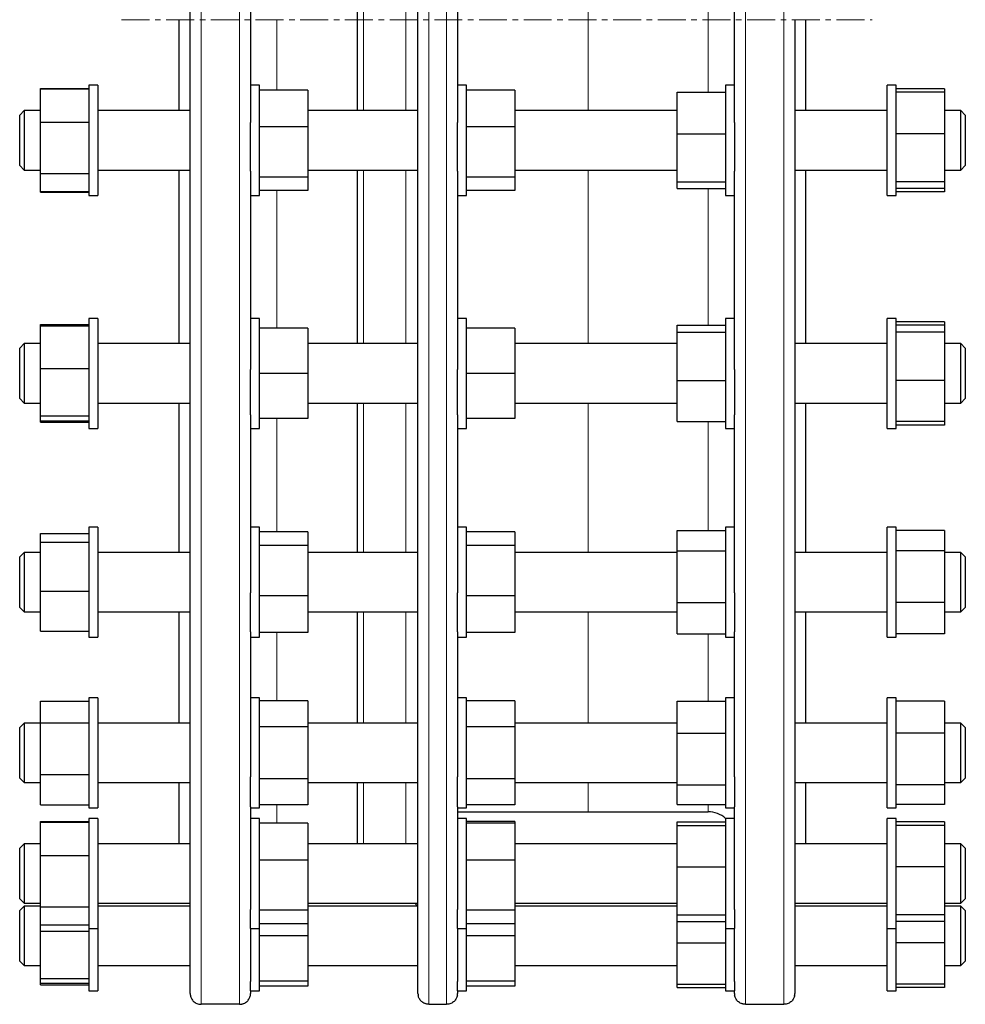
# Model space of a CAD drawing. Header units: millimetres. Extents: x 116 to 1628, y 97 to 1575.
# Tile 3 of 4: x 1198 to 1628, y 654 to 1102. Entities that reach past the tile are written whole.
import ezdxf

# ---------------------------------------------------------------- set-up
doc = ezdxf.new("R2010")
doc.units = ezdxf.units.MM
doc.linetypes.add('CENTERX2', pattern=[20.32, 12.7, -2.54, 2.54, -2.54])
doc.layers.add('FORMAT', color=7, linetype='Continuous')

msp = doc.modelspace()

# ---------------------------------------------------------------- linework, layer by layer
at = {"color": 8, "linetype": 'Continuous', "lineweight": 18}
for p, q in [((1280.97, 1549.09), (1280.97, 654.12)), ((1298.47, 654.12), (1298.47, 1549.09)), ((1384.58, 1549.09), (1384.58, 654.12)), ((1392.58, 654.12), (1392.58, 1549.09)), ((1528.47, 1549.09), (1528.47, 654.12)), ((1545.97, 654.12), (1545.97, 1549.09)), ((1354.82, 1142.93), (1354.82, 1060.28)), ((1374.1, 1101.61), (1374.1, 1142.93)), ((1456.97, 1142.93), (1456.97, 1060.28)), ((1511.47, 1068.61), (1511.47, 1132.97)), ((1315.47, 1101.61), (1315.47, 1069.65)), ((1374.1, 1060.28), (1374.1, 1101.61)), ((1354.82, 1033.28), (1354.82, 954.38)), ((1374.1, 954.38), (1374.1, 1033.28)), ((1456.97, 1033.28), (1456.97, 954.38)), ((1511.47, 962.79), (1511.47, 1024.96)), ((1315.47, 1023.92), (1315.47, 961.38)), ((1354.82, 927.38), (1354.82, 859.43)), ((1374.1, 859.43), (1374.1, 927.38)), ((1456.97, 927.38), (1456.97, 859.43)), ((1315.47, 920.38), (1315.47, 868.79)), ((1511.47, 869.41), (1511.47, 918.96)), ((1354.82, 832.43), (1354.82, 781.9)), ((1374.1, 781.9), (1374.1, 832.43)), ((1456.97, 832.43), (1456.97, 781.9)), ((1315.47, 823.06), (1315.47, 792.07)), ((1511.47, 791.85), (1511.47, 822.44)), ((1354.82, 754.9), (1354.82, 727.08)), ((1374.1, 727.08), (1374.1, 754.9)), ((1456.97, 754.9), (1456.97, 741.61)), ((1315.47, 744.73), (1315.47, 736.44)), ((1511.47, 741.61), (1511.47, 744.94))]:
    msp.add_line(p, q, dxfattribs=at)
at = {"color": 7, "linetype": 'Continuous', "lineweight": 25}
for p, q in [((1275.97, 659.11), (1275.97, 1544.11)), ((1379.58, 1101.61), (1379.58, 1544.11)), ((1303.47, 1148.26), (1303.47, 1054.95)), ((1397.58, 1148.26), (1397.58, 1054.95)), ((1523.47, 1054.95), (1523.47, 1148.26)), ((1352.08, 1101.61), (1352.08, 1142.93)), ((1270.97, 1060.28), (1270.97, 1101.61)), ((1352.08, 1060.28), (1352.08, 1101.61)), ((1379.58, 659.11), (1379.58, 1101.61)), ((1550.97, 1101.61), (1550.97, 659.11)), ((1555.97, 1060.28), (1555.97, 1101.61)), ((1207.97, 1070.35), (1229.97, 1070.35)), ((1207.97, 1070.12), (1207.97, 1070.35)), ((1207.97, 1055.02), (1207.97, 1070.12)), ((1207.97, 1070.12), (1229.97, 1070.12)), ((1233.97, 1071.78), (1229.97, 1071.78)), ((1229.97, 1071.78), (1229.97, 1021.78)), ((1233.97, 1071.78), (1233.97, 1021.78)), ((1307.47, 1071.78), (1303.47, 1071.78)), ((1307.47, 1021.78), (1307.47, 1071.78)), ((1329.47, 1069.65), (1307.47, 1069.65)), ((1329.47, 1069.65), (1329.47, 1052.91)), ((1401.58, 1071.78), (1397.58, 1071.78)), ((1401.58, 1021.78), (1401.58, 1071.78)), ((1423.58, 1069.65), (1401.58, 1069.65)), ((1423.58, 1069.65), (1423.58, 1052.91)), ((1523.47, 1071.78), (1519.47, 1071.78)), ((1519.47, 1071.78), (1519.47, 1021.78)), ((1596.97, 1071.78), (1592.97, 1071.78)), ((1592.97, 1021.78), (1592.97, 1071.78)), ((1596.97, 1021.78), (1596.97, 1071.78)), ((1618.97, 1070.24), (1596.97, 1070.24)), ((1618.97, 1070.24), (1618.97, 1068.61)), ((1497.47, 1049.75), (1497.47, 1068.61)), ((1497.47, 1068.61), (1519.47, 1068.61)), ((1618.97, 1068.61), (1596.97, 1068.61)), ((1618.97, 1068.61), (1618.97, 1049.76)), ((1200.47, 1060.28), (1198.47, 1058.28)), ((1198.47, 1035.28), (1198.47, 1058.28)), ((1207.97, 1060.28), (1200.47, 1060.28)), ((1200.47, 1060.28), (1200.47, 1033.28)), ((1275.97, 1060.28), (1233.97, 1060.28)), ((1379.58, 1060.28), (1329.47, 1060.28)), ((1497.47, 1060.28), (1423.58, 1060.28)), ((1592.97, 1060.28), (1550.97, 1060.28)), ((1626.47, 1060.28), (1618.97, 1060.28)), ((1628.47, 1058.28), (1626.47, 1060.28)), ((1626.47, 1033.28), (1626.47, 1060.28)), ((1628.47, 1058.28), (1628.47, 1035.28)), ((1207.97, 1031.68), (1207.97, 1055.02)), ((1207.97, 1055.02), (1229.97, 1055.02)), ((1303.47, 1032.78), (1303.47, 1054.95)), ((1329.47, 1052.91), (1307.47, 1052.91)), ((1329.47, 1052.91), (1329.47, 1030.05)), ((1397.58, 1032.78), (1397.58, 1054.95)), ((1423.58, 1052.91), (1401.58, 1052.91)), ((1423.58, 1052.91), (1423.58, 1030.05)), ((1523.47, 1054.95), (1523.47, 1032.78)), ((1497.47, 1027.93), (1497.47, 1049.75)), ((1497.47, 1049.75), (1519.47, 1049.75)), ((1618.97, 1049.76), (1596.97, 1049.76)), ((1618.97, 1049.76), (1618.97, 1027.93)), ((1198.47, 1035.28), (1200.47, 1033.28)), ((1626.47, 1033.28), (1628.47, 1035.28)), ((1200.47, 1033.28), (1207.97, 1033.28)), ((1207.97, 1031.68), (1229.97, 1031.68)), ((1207.97, 1023.45), (1207.97, 1031.68)), ((1233.97, 1033.28), (1275.97, 1033.28)), ((1270.97, 954.38), (1270.97, 1033.28)), ((1303.47, 1032.78), (1303.47, 942.66)), ((1329.47, 1030.05), (1307.47, 1030.05)), ((1329.47, 1033.28), (1379.58, 1033.28)), ((1329.47, 1030.05), (1329.47, 1023.92)), ((1352.08, 954.38), (1352.08, 1033.28)), ((1397.58, 1032.78), (1397.58, 942.66)), ((1423.58, 1030.05), (1401.58, 1030.05)), ((1423.58, 1033.28), (1497.47, 1033.28)), ((1423.58, 1030.05), (1423.58, 1023.92)), ((1523.47, 942.66), (1523.47, 1032.78)), ((1550.97, 1033.28), (1592.97, 1033.28)), ((1555.97, 954.38), (1555.97, 1033.28)), ((1618.97, 1033.28), (1626.47, 1033.28)), ((1497.47, 1027.93), (1519.47, 1027.93)), ((1497.47, 1024.96), (1497.47, 1027.93)), ((1497.47, 1024.96), (1519.47, 1024.96)), ((1618.97, 1027.93), (1596.97, 1027.93)), ((1618.97, 1024.96), (1596.97, 1024.96)), ((1618.97, 1027.93), (1618.97, 1024.96)), ((1618.97, 1024.96), (1618.97, 1023.33)), ((1207.97, 1023.45), (1229.97, 1023.45)), ((1207.97, 1023.22), (1207.97, 1023.45)), ((1207.97, 1023.22), (1229.97, 1023.22)), ((1229.97, 1021.78), (1233.97, 1021.78)), ((1303.47, 1021.78), (1307.47, 1021.78)), ((1329.47, 1023.92), (1307.47, 1023.92)), ((1397.58, 1021.78), (1401.58, 1021.78)), ((1423.58, 1023.92), (1401.58, 1023.92)), ((1519.47, 1021.78), (1523.47, 1021.78)), ((1592.97, 1021.78), (1596.97, 1021.78)), ((1618.97, 1023.33), (1596.97, 1023.33)), ((1207.97, 963.07), (1229.97, 963.07)), ((1207.97, 962.4), (1207.97, 963.07)), ((1207.97, 943.09), (1207.97, 962.4)), ((1207.97, 962.4), (1229.97, 962.4)), ((1233.97, 965.88), (1229.97, 965.88)), ((1229.97, 965.88), (1229.97, 915.88)), ((1233.97, 965.88), (1233.97, 915.88)), ((1307.47, 965.88), (1303.47, 965.88)), ((1307.47, 915.88), (1307.47, 965.88)), ((1401.58, 965.88), (1397.58, 965.88)), ((1401.58, 915.88), (1401.58, 965.88)), ((1497.47, 962.79), (1519.47, 962.79)), ((1497.47, 959.58), (1497.47, 962.79)), ((1523.47, 965.88), (1519.47, 965.88)), ((1519.47, 965.88), (1519.47, 915.88)), ((1596.97, 965.88), (1592.97, 965.88)), ((1592.97, 915.88), (1592.97, 965.88)), ((1596.97, 915.88), (1596.97, 965.88)), ((1618.97, 964.36), (1596.97, 964.36)), ((1618.97, 962.79), (1596.97, 962.79)), ((1618.97, 964.36), (1618.97, 962.79)), ((1618.97, 962.79), (1618.97, 959.59)), ((1329.47, 961.38), (1307.47, 961.38)), ((1329.47, 961.38), (1329.47, 940.88)), ((1423.58, 961.38), (1401.58, 961.38)), ((1423.58, 961.38), (1423.58, 940.88)), ((1497.47, 937.67), (1497.47, 959.58)), ((1497.47, 959.58), (1519.47, 959.58)), ((1618.97, 959.59), (1596.97, 959.59)), ((1618.97, 959.59), (1618.97, 937.67)), ((1200.47, 954.38), (1198.47, 952.38)), ((1207.97, 954.38), (1200.47, 954.38)), ((1200.47, 954.38), (1200.47, 927.38)), ((1275.97, 954.38), (1233.97, 954.38)), ((1379.58, 954.38), (1329.47, 954.38)), ((1497.47, 954.38), (1423.58, 954.38)), ((1592.97, 954.38), (1550.97, 954.38)), ((1626.47, 954.38), (1618.97, 954.38)), ((1628.47, 952.38), (1626.47, 954.38)), ((1626.47, 927.38), (1626.47, 954.38)), ((1198.47, 929.38), (1198.47, 952.38)), ((1628.47, 952.38), (1628.47, 929.38)), ((1207.97, 921.57), (1207.97, 943.09)), ((1207.97, 943.09), (1229.97, 943.09)), ((1303.47, 921.99), (1303.47, 942.66)), ((1329.47, 940.88), (1307.47, 940.88)), ((1329.47, 940.88), (1329.47, 920.38)), ((1397.58, 921.99), (1397.58, 942.66)), ((1423.58, 940.88), (1401.58, 940.88)), ((1423.58, 940.88), (1423.58, 920.38)), ((1523.47, 942.66), (1523.47, 921.99)), ((1497.47, 937.67), (1519.47, 937.67)), ((1497.47, 918.96), (1497.47, 937.67)), ((1618.97, 937.67), (1596.97, 937.67)), ((1618.97, 937.67), (1618.97, 918.96)), ((1198.47, 929.38), (1200.47, 927.38)), ((1200.47, 927.38), (1207.97, 927.38)), ((1233.97, 927.38), (1275.97, 927.38)), ((1270.97, 859.43), (1270.97, 927.38)), ((1329.47, 927.38), (1379.58, 927.38)), ((1352.08, 859.43), (1352.08, 927.38)), ((1423.58, 927.38), (1497.47, 927.38)), ((1550.97, 927.38), (1592.97, 927.38)), ((1555.97, 859.43), (1555.97, 927.38)), ((1618.97, 927.38), (1626.47, 927.38)), ((1626.47, 927.38), (1628.47, 929.38)), ((1303.47, 921.99), (1303.47, 841.19)), ((1397.58, 921.99), (1397.58, 841.19)), ((1523.47, 841.19), (1523.47, 921.99)), ((1207.97, 921.57), (1229.97, 921.57)), ((1207.97, 919.36), (1207.97, 921.57)), ((1207.97, 919.36), (1229.97, 919.36)), ((1207.97, 918.69), (1207.97, 919.36)), ((1207.97, 918.69), (1229.97, 918.69)), ((1329.47, 920.38), (1307.47, 920.38)), ((1423.58, 920.38), (1401.58, 920.38)), ((1497.47, 918.96), (1519.47, 918.96)), ((1618.97, 918.96), (1596.97, 918.96)), ((1618.97, 917.39), (1596.97, 917.39)), ((1618.97, 918.96), (1618.97, 917.39)), ((1229.97, 915.88), (1233.97, 915.88)), ((1303.47, 915.88), (1307.47, 915.88)), ((1397.58, 915.88), (1401.58, 915.88)), ((1519.47, 915.88), (1523.47, 915.88)), ((1592.97, 915.88), (1596.97, 915.88)), ((1207.97, 868.12), (1229.97, 868.12)), ((1207.97, 864.16), (1207.97, 868.12)), ((1233.97, 870.93), (1229.97, 870.93)), ((1229.97, 870.93), (1229.97, 820.93)), ((1233.97, 870.93), (1233.97, 820.93)), ((1307.47, 870.93), (1303.47, 870.93)), ((1307.47, 820.93), (1307.47, 870.93)), ((1329.47, 868.79), (1307.47, 868.79)), ((1329.47, 868.79), (1329.47, 862.66)), ((1401.58, 870.93), (1397.58, 870.93)), ((1401.58, 820.93), (1401.58, 870.93)), ((1423.58, 868.79), (1401.58, 868.79)), ((1423.58, 868.79), (1423.58, 862.66)), ((1497.47, 869.41), (1519.47, 869.41)), ((1497.47, 860.24), (1497.47, 869.41)), ((1523.47, 870.93), (1519.47, 870.93)), ((1519.47, 870.93), (1519.47, 820.93)), ((1596.97, 870.93), (1592.97, 870.93)), ((1592.97, 820.93), (1592.97, 870.93)), ((1596.97, 820.93), (1596.97, 870.93)), ((1618.97, 869.41), (1596.97, 869.41)), ((1618.97, 869.41), (1618.97, 860.24)), ((1207.97, 841.96), (1207.97, 864.16)), ((1207.97, 864.16), (1229.97, 864.16)), ((1200.47, 859.43), (1198.47, 857.43)), ((1207.97, 859.43), (1200.47, 859.43)), ((1200.47, 859.43), (1200.47, 832.43)), ((1275.97, 859.43), (1233.97, 859.43)), ((1329.47, 862.66), (1307.47, 862.66)), ((1329.47, 862.66), (1329.47, 839.8)), ((1379.58, 859.43), (1329.47, 859.43)), ((1423.58, 862.66), (1401.58, 862.66)), ((1423.58, 862.66), (1423.58, 839.8)), ((1497.47, 859.43), (1423.58, 859.43)), ((1497.47, 860.24), (1519.47, 860.24)), ((1497.47, 836.76), (1497.47, 860.24)), ((1592.97, 859.43), (1550.97, 859.43)), ((1618.97, 860.24), (1596.97, 860.24)), ((1618.97, 860.24), (1618.97, 836.76)), ((1626.47, 859.43), (1618.97, 859.43)), ((1628.47, 857.43), (1626.47, 859.43)), ((1626.47, 832.43), (1626.47, 859.43)), ((1198.47, 834.43), (1198.47, 857.43)), ((1628.47, 857.43), (1628.47, 834.43)), ((1207.97, 841.96), (1229.97, 841.96)), ((1207.97, 823.73), (1207.97, 841.96)), ((1303.47, 823.44), (1303.47, 841.19)), ((1329.47, 839.8), (1307.47, 839.8)), ((1329.47, 839.8), (1329.47, 823.06)), ((1397.58, 823.44), (1397.58, 841.19)), ((1423.58, 839.8), (1401.58, 839.8)), ((1423.58, 839.8), (1423.58, 823.06)), ((1523.47, 841.19), (1523.47, 823.44)), ((1198.47, 834.43), (1200.47, 832.43)), ((1200.47, 832.43), (1207.97, 832.43)), ((1233.97, 832.43), (1275.97, 832.43)), ((1270.97, 781.9), (1270.97, 832.43)), ((1329.47, 832.43), (1379.58, 832.43)), ((1352.08, 781.9), (1352.08, 832.43)), ((1423.58, 832.43), (1497.47, 832.43)), ((1497.47, 822.44), (1497.47, 836.76)), ((1497.47, 836.76), (1519.47, 836.76)), ((1550.97, 832.43), (1592.97, 832.43)), ((1555.97, 781.9), (1555.97, 832.43)), ((1618.97, 836.76), (1596.97, 836.76)), ((1618.97, 836.76), (1618.97, 822.44)), ((1618.97, 832.43), (1626.47, 832.43)), ((1626.47, 832.43), (1628.47, 834.43)), ((1207.97, 823.73), (1229.97, 823.73)), ((1303.47, 823.44), (1303.47, 757.47)), ((1397.58, 823.44), (1397.58, 757.47)), ((1523.47, 757.47), (1523.47, 823.44)), ((1229.97, 820.93), (1233.97, 820.93)), ((1303.47, 820.93), (1307.47, 820.93)), ((1329.47, 823.06), (1307.47, 823.06)), ((1397.58, 820.93), (1401.58, 820.93)), ((1423.58, 823.06), (1401.58, 823.06)), ((1497.47, 822.44), (1519.47, 822.44)), ((1519.47, 820.93), (1523.47, 820.93)), ((1592.97, 820.93), (1596.97, 820.93)), ((1618.97, 822.44), (1596.97, 822.44)), ((1233.97, 793.4), (1229.97, 793.4)), ((1229.97, 793.4), (1229.97, 743.4)), ((1233.97, 793.4), (1233.97, 743.4)), ((1307.47, 793.4), (1303.47, 793.4)), ((1307.47, 743.4), (1307.47, 793.4)), ((1329.47, 792.07), (1307.47, 792.07)), ((1329.47, 792.07), (1329.47, 780.23)), ((1401.58, 793.4), (1397.58, 793.4)), ((1401.58, 743.4), (1401.58, 793.4)), ((1423.58, 792.07), (1401.58, 792.07)), ((1423.58, 792.07), (1423.58, 780.23)), ((1523.47, 793.4), (1519.47, 793.4)), ((1519.47, 793.4), (1519.47, 743.4)), ((1596.97, 793.4), (1592.97, 793.4)), ((1592.97, 793.17), (1592.97, 793.4)), ((1592.97, 743.4), (1592.97, 793.17)), ((1596.97, 793.17), (1596.97, 793.4)), ((1596.97, 743.4), (1596.97, 793.17)), ((1207.97, 791.96), (1229.97, 791.96)), ((1207.97, 782.1), (1207.97, 791.96)), ((1497.47, 777.34), (1497.47, 791.85)), ((1497.47, 791.85), (1519.47, 791.85)), ((1618.97, 791.85), (1596.97, 791.85)), ((1618.97, 791.85), (1618.97, 777.35)), ((1200.47, 781.9), (1198.47, 779.9)), ((1198.47, 756.9), (1198.47, 779.9)), ((1207.97, 781.9), (1200.47, 781.9)), ((1200.47, 781.9), (1200.47, 754.9)), ((1207.97, 782.1), (1229.97, 782.1)), ((1207.97, 758.53), (1207.97, 782.1)), ((1275.97, 781.9), (1233.97, 781.9)), ((1329.47, 780.23), (1307.47, 780.23)), ((1379.58, 781.9), (1329.47, 781.9)), ((1329.47, 780.23), (1329.47, 756.56)), ((1423.58, 780.23), (1401.58, 780.23)), ((1497.47, 781.9), (1423.58, 781.9)), ((1423.58, 780.23), (1423.58, 756.56)), ((1592.97, 781.9), (1550.97, 781.9)), ((1626.47, 781.9), (1618.97, 781.9)), ((1628.47, 779.9), (1626.47, 781.9)), ((1626.47, 754.9), (1626.47, 781.9)), ((1628.47, 779.9), (1628.47, 756.9)), ((1497.47, 777.34), (1519.47, 777.34)), ((1497.47, 753.89), (1497.47, 777.34)), ((1618.97, 777.35), (1596.97, 777.35)), ((1618.97, 777.35), (1618.97, 753.89)), ((1198.47, 756.9), (1200.47, 754.9)), ((1207.97, 758.53), (1229.97, 758.53)), ((1207.97, 744.83), (1207.97, 758.53)), ((1303.47, 743.85), (1303.47, 757.47)), ((1329.47, 756.56), (1307.47, 756.56)), ((1329.47, 756.56), (1329.47, 744.73)), ((1397.58, 743.85), (1397.58, 757.47)), ((1423.58, 756.56), (1401.58, 756.56)), ((1423.58, 756.56), (1423.58, 744.73)), ((1523.47, 757.47), (1523.47, 743.85)), ((1626.47, 754.9), (1628.47, 756.9)), ((1200.47, 754.9), (1207.97, 754.9)), ((1233.97, 754.9), (1275.97, 754.9)), ((1270.97, 727.08), (1270.97, 754.9)), ((1329.47, 754.9), (1379.58, 754.9)), ((1352.08, 727.08), (1352.08, 754.9)), ((1423.58, 754.9), (1497.47, 754.9)), ((1497.47, 753.89), (1519.47, 753.89)), ((1497.47, 744.94), (1497.47, 753.89)), ((1550.97, 754.9), (1592.97, 754.9)), ((1555.97, 727.08), (1555.97, 754.9)), ((1618.97, 753.89), (1596.97, 753.89)), ((1618.97, 754.9), (1626.47, 754.9)), ((1618.97, 753.89), (1618.97, 744.94)), ((1207.97, 744.83), (1229.97, 744.83)), ((1229.97, 743.4), (1233.97, 743.4)), ((1303.47, 743.85), (1303.47, 697.2)), ((1303.47, 743.4), (1307.47, 743.4)), ((1329.47, 744.73), (1307.47, 744.73)), ((1397.58, 743.85), (1397.58, 697.2)), ((1397.58, 743.4), (1401.58, 743.4)), ((1423.58, 744.73), (1401.58, 744.73)), ((1497.47, 744.94), (1519.47, 744.94)), ((1519.47, 743.4), (1523.47, 743.4)), ((1523.47, 697.2), (1523.47, 743.85)), ((1592.97, 743.4), (1596.97, 743.4)), ((1618.97, 744.94), (1596.97, 744.94)), ((1233.97, 738.58), (1229.97, 738.58)), ((1229.97, 738.58), (1229.97, 688.58)), ((1233.97, 738.58), (1233.97, 688.58)), ((1307.47, 738.58), (1303.47, 738.58)), ((1307.47, 688.58), (1307.47, 738.58)), ((1397.58, 741.61), (1456.97, 741.61)), ((1401.58, 738.58), (1397.58, 738.58)), ((1401.58, 688.58), (1401.58, 738.58)), ((1456.97, 741.61), (1511.47, 741.61)), ((1523.47, 738.58), (1519.47, 738.58)), ((1519.47, 738.58), (1519.47, 688.58)), ((1596.97, 738.58), (1592.97, 738.58)), ((1592.97, 736.62), (1592.97, 738.58)), ((1596.97, 736.62), (1596.97, 738.58)), ((1207.97, 737.14), (1229.97, 737.14)), ((1207.97, 736.91), (1207.97, 737.14)), ((1207.97, 721.81), (1207.97, 736.91)), ((1207.97, 736.91), (1229.97, 736.91)), ((1329.47, 736.44), (1307.47, 736.44)), ((1329.47, 736.44), (1329.47, 719.7)), ((1423.58, 737.25), (1401.58, 737.25)), ((1423.58, 736.44), (1401.58, 736.44)), ((1423.58, 737.25), (1423.58, 736.44)), ((1423.58, 736.44), (1423.58, 719.7)), ((1497.47, 737.03), (1519.47, 737.03)), ((1497.47, 735.4), (1497.47, 737.03)), ((1497.47, 735.4), (1519.47, 735.4)), ((1497.47, 716.55), (1497.47, 735.4)), ((1592.97, 688.58), (1592.97, 736.62)), ((1618.97, 737.03), (1596.97, 737.03)), ((1596.97, 688.58), (1596.97, 736.62)), ((1618.97, 735.4), (1596.97, 735.4)), ((1618.97, 737.03), (1618.97, 735.4)), ((1618.97, 735.4), (1618.97, 716.55)), ((1200.47, 727.08), (1198.47, 725.08)), ((1198.47, 702.08), (1198.47, 725.08)), ((1207.97, 727.08), (1200.47, 727.08)), ((1200.47, 727.08), (1200.47, 700.08)), ((1275.97, 727.08), (1233.97, 727.08)), ((1379.58, 727.08), (1329.47, 727.08)), ((1497.47, 727.08), (1423.58, 727.08)), ((1592.97, 727.08), (1550.97, 727.08)), ((1626.47, 727.08), (1618.97, 727.08)), ((1628.47, 725.08), (1626.47, 727.08)), ((1626.47, 700.08), (1626.47, 727.08)), ((1628.47, 725.08), (1628.47, 702.08)), ((1207.97, 721.81), (1229.97, 721.81)), ((1207.97, 698.48), (1207.97, 721.81)), ((1329.47, 719.7), (1307.47, 719.7)), ((1329.47, 719.7), (1329.47, 696.84)), ((1423.58, 719.7), (1401.58, 719.7)), ((1423.58, 719.7), (1423.58, 696.84)), ((1497.47, 716.55), (1519.47, 716.55)), ((1497.47, 694.72), (1497.47, 716.55)), ((1618.97, 716.55), (1596.97, 716.55)), ((1618.97, 716.55), (1618.97, 694.72)), ((1198.47, 702.08), (1200.47, 700.08)), ((1200.47, 698.7), (1198.47, 696.7)), ((1200.47, 700.08), (1207.97, 700.08)), ((1207.97, 698.7), (1200.47, 698.7)), ((1200.47, 698.7), (1200.47, 671.7)), ((1207.97, 698.48), (1229.97, 698.48)), ((1207.97, 690.24), (1207.97, 698.48)), ((1233.97, 700.08), (1275.97, 700.08)), ((1275.97, 698.7), (1233.97, 698.7)), ((1275.5, 700.08), (1275.97, 699.61)), ((1329.47, 700.08), (1379.58, 700.08)), ((1379.58, 698.7), (1329.47, 698.7)), ((1423.58, 700.08), (1497.47, 700.08)), ((1497.47, 698.7), (1423.58, 698.7)), ((1550.97, 699.61), (1551.44, 700.08)), ((1550.97, 700.08), (1592.97, 700.08)), ((1592.97, 698.7), (1550.97, 698.7)), ((1618.97, 700.08), (1626.47, 700.08)), ((1626.47, 698.7), (1618.97, 698.7)), ((1626.47, 700.08), (1628.47, 702.08)), ((1628.47, 696.7), (1626.47, 698.7)), ((1626.47, 671.7), (1626.47, 698.7)), ((1198.47, 673.7), (1198.47, 696.7)), ((1303.47, 688.58), (1303.47, 697.2)), ((1329.47, 696.84), (1307.47, 696.84)), ((1329.47, 696.84), (1329.47, 690.71)), ((1397.58, 688.58), (1397.58, 697.2)), ((1423.58, 696.84), (1401.58, 696.84)), ((1423.58, 696.84), (1423.58, 690.71)), ((1497.47, 694.72), (1519.47, 694.72)), ((1497.47, 691.75), (1497.47, 694.72)), ((1523.47, 697.2), (1523.47, 688.58)), ((1618.97, 694.72), (1596.97, 694.72)), ((1618.97, 694.72), (1618.97, 691.75)), ((1628.47, 696.7), (1628.47, 673.7)), ((1207.97, 690.24), (1229.97, 690.24)), ((1207.97, 687.41), (1207.97, 690.24)), ((1329.47, 690.71), (1307.47, 690.71)), ((1329.47, 690.71), (1329.47, 685.2)), ((1423.58, 690.71), (1401.58, 690.71)), ((1423.58, 690.71), (1423.58, 685.2)), ((1497.47, 691.75), (1519.47, 691.75)), ((1497.47, 681.99), (1497.47, 691.75)), ((1618.97, 691.75), (1596.97, 691.75)), ((1618.97, 691.75), (1618.97, 681.99)), ((1207.97, 687.41), (1229.97, 687.41)), ((1207.97, 665.89), (1207.97, 687.41)), ((1229.97, 688.58), (1233.97, 688.58)), ((1229.97, 688.58), (1229.97, 660.2)), ((1233.97, 688.58), (1233.97, 660.2)), ((1303.47, 688.58), (1307.47, 688.58)), ((1303.47, 688.58), (1303.47, 664.49)), ((1307.47, 660.2), (1307.47, 688.58)), ((1329.47, 685.2), (1307.47, 685.2)), ((1329.47, 685.2), (1329.47, 664.7)), ((1397.58, 688.58), (1401.58, 688.58)), ((1397.58, 688.58), (1397.58, 664.49)), ((1401.58, 660.2), (1401.58, 688.58)), ((1423.58, 685.2), (1401.58, 685.2)), ((1423.58, 685.2), (1423.58, 664.7)), ((1519.47, 688.58), (1523.47, 688.58)), ((1519.47, 688.58), (1519.47, 660.2)), ((1523.47, 664.49), (1523.47, 688.58)), ((1592.97, 688.58), (1596.97, 688.58)), ((1592.97, 660.2), (1592.97, 688.58)), ((1596.97, 660.2), (1596.97, 688.58)), ((1497.47, 663.28), (1497.47, 681.99)), ((1497.47, 681.99), (1519.47, 681.99)), ((1618.97, 681.99), (1596.97, 681.99)), ((1618.97, 681.99), (1618.97, 663.28)), ((1198.47, 673.7), (1200.47, 671.7)), ((1200.47, 671.7), (1207.97, 671.7)), ((1233.97, 671.7), (1275.97, 671.7)), ((1329.47, 671.7), (1379.58, 671.7)), ((1423.58, 671.7), (1497.47, 671.7)), ((1550.97, 671.7), (1592.97, 671.7)), ((1618.97, 671.7), (1626.47, 671.7)), ((1626.47, 671.7), (1628.47, 673.7)), ((1207.97, 665.89), (1229.97, 665.89)), ((1207.97, 663.68), (1207.97, 665.89)), ((1207.97, 663.68), (1229.97, 663.68)), ((1207.97, 663.01), (1207.97, 663.68)), ((1207.97, 663.01), (1229.97, 663.01)), ((1303.47, 660.2), (1303.47, 664.49)), ((1329.47, 664.7), (1307.47, 664.7)), ((1329.47, 662.33), (1307.47, 662.33)), ((1329.47, 664.7), (1329.47, 662.33)), ((1397.58, 660.2), (1397.58, 664.49)), ((1423.58, 664.7), (1401.58, 664.7)), ((1423.58, 662.33), (1401.58, 662.33)), ((1423.58, 664.7), (1423.58, 662.33)), ((1497.47, 663.28), (1519.47, 663.28)), ((1497.47, 661.71), (1497.47, 663.28)), ((1523.47, 664.49), (1523.47, 660.2)), ((1618.97, 663.28), (1596.97, 663.28)), ((1618.97, 663.28), (1618.97, 661.71)), ((1229.97, 660.2), (1233.97, 660.2)), ((1303.47, 660.2), (1307.47, 660.2)), ((1303.47, 660.2), (1303.47, 659.11)), ((1397.58, 660.2), (1401.58, 660.2)), ((1397.58, 660.2), (1397.58, 659.11)), ((1497.47, 661.71), (1519.47, 661.71)), ((1519.47, 660.2), (1523.47, 660.2)), ((1523.47, 659.11), (1523.47, 660.2)), ((1592.97, 660.2), (1596.97, 660.2)), ((1618.97, 661.71), (1596.97, 661.71)), ((1298.47, 654.12), (1280.97, 654.12)), ((1384.58, 654.12), (1392.58, 654.12)), ((1528.47, 654.12), (1545.97, 654.12))]:
    msp.add_line(p, q, dxfattribs=at)
for centre, radius, start, end in [((1511.47, 729.61), 12, 48.1897, 90), ((1373.58, 696.3), 6, 23.6097, 39.0558), ((1280.97, 659.11), 5, 180, 191.5669), ((1298.47, 659.11), 5, 348.4535, 0), ((1384.58, 659.11), 5, 180, 191.5669), ((1392.58, 659.11), 5, 348.4535, 0), ((1528.47, 659.11), 5, 180, 191.5669), ((1545.97, 659.11), 5, 348.4535, 0)]:
    msp.add_arc(centre, radius, start, end, dxfattribs=at)
for points, knots in [([(1276.07, 658.11), (1276.17, 657.63), (1276.33, 657.17), (1276.7, 656.5), (1276.84, 656.28), (1277.16, 655.86), (1277.34, 655.66), (1277.75, 655.28), (1277.97, 655.1), (1278.47, 654.78), (1278.74, 654.63), (1279.33, 654.39), (1279.64, 654.29), (1280.29, 654.16), (1280.63, 654.12), (1280.97, 654.12)], [0, 0, 0, 0, 0.25, 0.25, 0.375, 0.375, 0.5, 0.5, 0.625, 0.625, 0.75, 0.75, 0.875, 0.875, 1, 1, 1, 1]), ([(1298.47, 654.12), (1298.81, 654.12), (1299.15, 654.16), (1299.63, 654.26), (1299.79, 654.3), (1300.11, 654.39), (1300.26, 654.45), (1300.69, 654.63), (1300.97, 654.78), (1301.46, 655.1), (1301.69, 655.28), (1302.1, 655.66), (1302.28, 655.86), (1302.6, 656.28), (1302.74, 656.5), (1303.1, 657.16), (1303.27, 657.63), (1303.37, 658.11)], [0, 0, 0, 0, 0.125, 0.125, 0.1875, 0.1875, 0.25, 0.25, 0.375, 0.375, 0.5, 0.5, 0.625, 0.625, 0.75, 0.75, 1, 1, 1, 1]), ([(1384.58, 654.12), (1384.23, 654.12), (1383.9, 654.16), (1383.41, 654.26), (1383.25, 654.3), (1382.94, 654.39), (1382.79, 654.45), (1382.35, 654.63), (1382.08, 654.78), (1381.58, 655.1), (1381.36, 655.28), (1380.95, 655.66), (1380.77, 655.86), (1380.44, 656.28), (1380.31, 656.5), (1379.94, 657.16), (1379.78, 657.63), (1379.68, 658.11)], [0, 0, 0, 0, 0.125, 0.125, 0.1875, 0.1875, 0.25, 0.25, 0.375, 0.375, 0.5, 0.5, 0.625, 0.625, 0.75, 0.75, 1, 1, 1, 1]), ([(1397.48, 658.11), (1397.38, 657.63), (1397.21, 657.17), (1396.85, 656.5), (1396.71, 656.28), (1396.39, 655.86), (1396.21, 655.66), (1395.8, 655.28), (1395.57, 655.1), (1395.08, 654.78), (1394.81, 654.63), (1394.22, 654.39), (1393.91, 654.29), (1393.26, 654.16), (1392.92, 654.12), (1392.58, 654.12)], [0, 0, 0, 0, 0.25, 0.25, 0.375, 0.375, 0.5, 0.5, 0.625, 0.625, 0.75, 0.75, 0.875, 0.875, 1, 1, 1, 1]), ([(1528.47, 654.12), (1528.13, 654.12), (1527.79, 654.16), (1527.31, 654.26), (1527.14, 654.3), (1526.83, 654.39), (1526.68, 654.45), (1526.25, 654.63), (1525.97, 654.78), (1525.47, 655.1), (1525.25, 655.28), (1524.84, 655.66), (1524.66, 655.86), (1524.34, 656.28), (1524.2, 656.5), (1523.84, 657.16), (1523.67, 657.63), (1523.57, 658.11)], [0, 0, 0, 0, 0.125, 0.125, 0.1875, 0.1875, 0.25, 0.25, 0.375, 0.375, 0.5, 0.5, 0.625, 0.625, 0.75, 0.75, 1, 1, 1, 1]), ([(1550.87, 658.11), (1550.77, 657.63), (1550.61, 657.17), (1550.24, 656.5), (1550.1, 656.28), (1549.78, 655.86), (1549.6, 655.66), (1549.19, 655.28), (1548.96, 655.1), (1548.47, 654.78), (1548.2, 654.63), (1547.61, 654.39), (1547.3, 654.29), (1546.65, 654.16), (1546.31, 654.12), (1545.97, 654.12)], [0, 0, 0, 0, 0.25, 0.25, 0.375, 0.375, 0.5, 0.5, 0.625, 0.625, 0.75, 0.75, 0.875, 0.875, 1, 1, 1, 1])]:
    msp.add_open_spline(points, degree=3, knots=knots, dxfattribs=at)
at = {"layer": 'FORMAT', "linetype": 'CENTERX2', "lineweight": 18}
msp.add_line((1244.79, 1101.61), (1586.04, 1101.61), dxfattribs=at)

doc.saveas('drawing.dxf')
